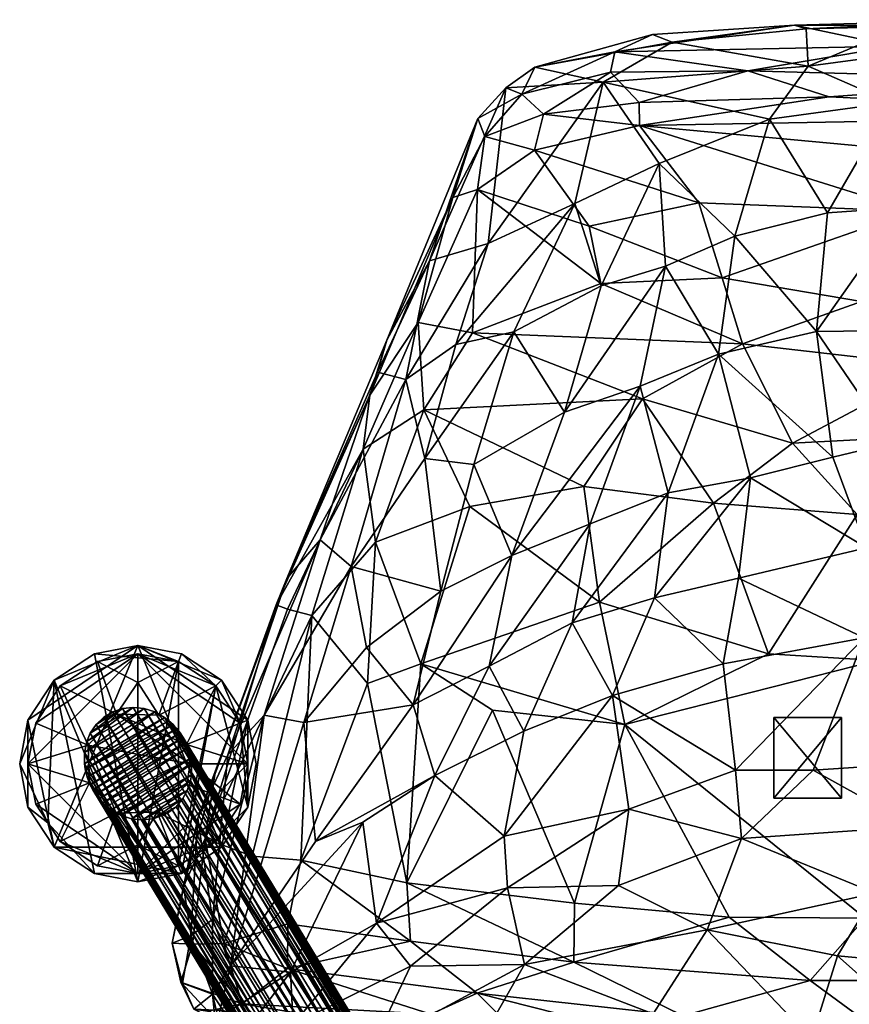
# Model space of a CAD drawing. Header units: inches. Extents: x -6.7 to 6.6, y -13 to 11.9.
# Tile 3 of 4: x -6.7 to -0.7, y 4.9 to 11.9. Entities that reach past the tile are written whole.
import ezdxf

# ---------------------------------------------------------------- set-up
doc = ezdxf.new("R2010")
doc.units = ezdxf.units.IN
doc.layers.get('0').update_dxf_attribs({"true_color": 0xc2ced6})

msp = doc.modelspace()

# ---------------------------------------------------------------- meshes
mesh = msp.add_polyface()
corners = [(-2.4921, 10.0589, 32.5094), (-1.6237, 10.0982, 33.067), (-2.5774, 10.4676, 33.5838), (-1.5339, 10.3975, 26.1082), (-0.8693, 10.5627, 26.1398), (-0.9476, 9.7135, 23.1003), (-0.4123, 11.3525, 29.0269), (-0.3237, 10.6021, 26.0642), (-1.2846, 11.2344, 29.1496), (-2.031, 10.1819, 25.9692), (-2.0741, 10.9173, 29.0053), (-2.49, 10.0407, 26.2182), (-1.1072, 11.9065, 34.6455), (0.3095, 11.9465, 32.9419), (-1.022, 11.8804, 32.9251), (-2.1222, 11.841, 34.4666), (-1.9816, 11.7859, 33.4392), (-0.8585, 11.3941, 35.5261), (0.8597, 11.5186, 35.5331), (-1.4411, 11.5808, 35.4909), (-0.3933, 11.7579, 35.3698), (-2.3922, 11.7173, 35.2502), (-2.2175, 11.3544, 35.4492), (-2.4244, 11.5697, 35.3861), (-0.4214, 11.6937, 30.9951), (-1.008, 11.6149, 30.9875), (-0.3301, 11.8982, 32.4975), (-2.4758, 11.4986, 32.7351), (-2.6789, 10.6297, 29.1162), (-1.791, 10.6365, 34.4058), (-0.6276, 9.9285, 32.8555), (-0.2595, 10.575, 34.3984), (-2.2169, 11.1895, 35.3676), (0.8736, 10.9032, 34.9556), (-2.9672, 11.013, 34.8317), (1.9142, 11.2624, 35.4529), (-2.965, 11.6069, 34.6883), (0.2023, 11.7029, 30.9836)]
mesh.append_faces([[corners[k] for k in face] for face in [(0, 1, 2), (3, 4, 5), (6, 7, 4), (8, 6, 4), (4, 3, 8), (3, 9, 10), (10, 9, 11), (12, 13, 14), (15, 12, 16), (17, 18, 19), (20, 21, 19), (19, 22, 17), (19, 21, 23), (19, 23, 22), (24, 25, 26), (8, 27, 25), (25, 24, 6), (27, 8, 10), (28, 27, 10), (21, 20, 12), (1, 29, 2), (1, 30, 31), (29, 31, 32), (33, 32, 31), (34, 29, 32), (17, 32, 35), (32, 17, 22), (18, 20, 19), (16, 36, 15), (21, 12, 15), (3, 10, 8), (14, 25, 16), (13, 26, 14), (5, 4, 7), (26, 37, 24), (12, 14, 16), (25, 14, 26), (27, 16, 25), (11, 28, 10), (25, 6, 8), (1, 31, 29)]], dxfattribs={"vtx0": -1, "vtx1": -1, "vtx2": -1})
mesh = msp.add_polyface()
corners = [(1.136, 10.5636, 34.3239), (0.8736, 10.9032, 34.9556), (-0.2595, 10.575, 34.3984), (1.8227, 10.6199, 34.3637), (2.4254, 11.172, 35.3072), (1.9142, 11.2624, 35.4529), (-2.2169, 11.1895, 35.3676), (0.509, 10.6104, 26.1236), (0.3854, 11.3215, 28.8745), (1.1365, 11.2732, 29.1526), (1.7136, 10.3425, 26.1019), (1.1978, 10.4532, 25.9666), (2.2195, 10.157, 26.1338), (1.8188, 11.0431, 29.061), (0.3095, 11.9465, 32.9419), (1.0721, 11.8108, 32.3063), (-0.3301, 11.8982, 32.4975), (0.2023, 11.7029, 30.9836), (0.7421, 11.5497, 30.3064), (-0.4214, 11.6937, 30.9951), (-0.3237, 10.6021, 26.0642), (-0.4123, 11.3525, 29.0269), (2.1131, 11.8425, 34.5418), (1.9491, 11.8028, 33.6341), (1.1186, 11.9037, 34.7071), (2.2297, 11.7149, 35.3305), (-0.3933, 11.7579, 35.3698), (0.8597, 11.5186, 35.5331), (-0.8585, 11.3941, 35.5261), (1.9751, 11.6571, 32.5949), (2.4564, 11.4928, 32.6464), (2.522, 11.7189, 34.1774), (1.5432, 10.0724, 33.038), (2.3944, 10.3652, 33.4254), (2.4344, 11.4743, 35.4262), (-1.1072, 11.9065, 34.6455), (0.2069, 9.8611, 32.7385), (2.4892, 10.7374, 29.0671)]
mesh.append_faces([[corners[k] for k in face] for face in [(0, 1, 2), (0, 3, 1), (4, 5, 1), (5, 6, 1), (7, 8, 9), (10, 11, 9), (12, 10, 13), (14, 15, 16), (17, 18, 19), (20, 21, 8), (22, 23, 24), (24, 23, 14), (25, 26, 27), (5, 27, 28), (18, 17, 15), (9, 15, 29), (13, 29, 30), (23, 15, 14), (13, 9, 29), (31, 23, 22), (24, 25, 22), (24, 26, 25), (0, 32, 3), (33, 3, 32), (25, 27, 34), (1, 3, 4), (24, 35, 26), (7, 9, 11), (10, 9, 13), (20, 8, 7), (27, 5, 34), (18, 15, 9), (15, 23, 29), (9, 8, 18), (0, 2, 36), (24, 14, 35), (30, 29, 23), (18, 8, 21), (12, 13, 37), (15, 17, 16), (18, 21, 19)]], dxfattribs={"vtx0": -1, "vtx1": -1, "vtx2": -1})
mesh = msp.add_polyface()
corners = [(-2.4921, 10.0589, 32.5094), (-3.4107, 9.7055, 30.9846), (-1.4797, 9.6252, 31.8526), (-3.3751, 10.73, 33.5571), (-2.5774, 10.4676, 33.5838), (-2.9672, 11.013, 34.8317), (-2.9036, 11.271, 35.1803), (-3.3233, 11.1105, 34.5828), (-3.3725, 11.2387, 34.4407), (-3.5525, 10.6737, 33.0914), (-2.2169, 11.1895, 35.3676), (-3.0596, 11.4141, 35.0285), (-3.1165, 9.7128, 26.3693), (-2.49, 10.0407, 26.2182), (-2.7532, 9.1361, 23.2938), (-2.6789, 10.6297, 29.1162), (-3.531, 9.6203, 27.2879), (-3.2984, 10.3443, 29.6936), (-3.888, 9.3708, 27.487), (-2.2175, 11.3544, 35.4492), (-2.4244, 11.5697, 35.3861), (-2.3922, 11.7173, 35.2502), (-2.965, 11.6069, 34.6883), (-3.1731, 11.4587, 34.475), (-2.4758, 11.4986, 32.7351), (-4.1464, 9.2579, 29.0536), (-4.0242, 9.6529, 29.8105), (-4.0909, 9.4237, 28.6959), (-3.7203, 10.2213, 30.7846), (-3.7999, 9.779, 30.7717), (-1.791, 10.6365, 34.4058), (-2.1222, 11.841, 34.4666), (-1.9816, 11.7859, 33.4392), (-3.7603, 9.1537, 29.4283)]
mesh.append_faces([[corners[k] for k in face] for face in [(0, 1, 2), (3, 0, 4), (5, 6, 7), (5, 7, 3), (7, 8, 9), (9, 3, 7), (6, 5, 10), (7, 6, 11), (12, 13, 14), (13, 12, 15), (12, 16, 15), (17, 16, 18), (6, 19, 20), (11, 20, 21), (11, 8, 7), (21, 22, 11), (23, 24, 17), (25, 9, 26), (27, 28, 18), (28, 17, 18), (29, 9, 25), (3, 9, 29), (5, 3, 4), (5, 4, 30), (29, 1, 3), (23, 8, 11), (19, 6, 10), (22, 23, 11), (8, 28, 26), (28, 8, 23), (9, 8, 26), (17, 28, 23), (31, 22, 21), (32, 24, 22), (22, 24, 23), (26, 28, 27), (1, 0, 3), (20, 11, 6), (16, 17, 15), (24, 15, 17), (33, 1, 29)]], dxfattribs={"vtx0": -1, "vtx1": -1, "vtx2": -1})
mesh = msp.add_polyface()
corners = [(-0.6276, 9.9285, 32.8555), (-1.6237, 10.0982, 33.067), (-1.4797, 9.6252, 31.8526), (-2.1942, 9.2321, 30.5753), (-1.1204, 8.9144, 30.1802), (-2.4921, 10.0589, 32.5094), (-0.3661, 9.7215, 22.8985), (-0.9476, 9.7135, 23.1003), (-0.3237, 10.6021, 26.0642), (-2.031, 10.1819, 25.9692), (-1.5339, 10.3975, 26.1082), (-1.65, 9.5511, 23.1239), (-2.2102, 9.3238, 23.0512), (-2.7532, 9.1361, 23.2938), (-0.4047, 8.9178, 20.1698), (-0.8327, 8.815, 19.9851), (-2.0109, 8.5603, 20.1219), (-0.5896, 8.1648, 17.8267), (-1.4213, 8.6677, 19.8715), (-1.5062, 7.9492, 17.6803), (-2.1077, 7.8074, 17.826), (-1.6158, 7.335, 16.0346), (-2.697, 7.6287, 18.0244), (-2.4088, 7.1092, 16.1375), (-0.6078, 7.5204, 16.0199), (0.3381, 7.486, 15.8999), (0.2025, 8.9848, 30.4831), (-0.6584, 8.4035, 29.0923), (-1.6853, 8.4859, 29.049), (-2.6146, 8.6056, 28.9428), (-1.2928, 7.4072, 26.8372), (-2.5016, 7.7772, 27.2492), (-0.2595, 10.575, 34.3984), (0.2069, 9.8611, 32.7385), (-0.0818, 9.4665, 31.7021), (-2.5692, 8.3377, 20.1432), (-2.49, 10.0407, 26.2182), (-3.4107, 9.7055, 30.9846), (-0.5157, 7.358, 26.8442), (0.5194, 8.3936, 29.0771)]
mesh.append_faces([[corners[k] for k in face] for face in [(0, 1, 2), (2, 3, 4), (1, 5, 2), (6, 7, 8), (9, 10, 11), (12, 13, 9), (7, 6, 14), (7, 15, 11), (12, 11, 16), (15, 14, 17), (18, 15, 17), (19, 20, 18), (16, 18, 20), (20, 19, 21), (22, 20, 23), (24, 17, 25), (26, 4, 27), (4, 3, 28), (3, 29, 28), (27, 28, 30), (31, 28, 29), (32, 0, 33), (34, 2, 4), (10, 7, 11), (9, 11, 12), (7, 14, 15), (11, 18, 16), (12, 16, 35), (18, 17, 19), (19, 17, 24), (30, 28, 31), (0, 2, 34), (13, 36, 9), (15, 18, 11), (4, 28, 27), (37, 3, 2), (16, 20, 22), (38, 39, 27), (27, 30, 38), (34, 4, 26), (19, 24, 21)]], dxfattribs={"vtx0": -1, "vtx1": -1, "vtx2": -1})
mesh = msp.add_polyface()
corners = [(-3.4303, 8.4619, 28.165), (-2.6146, 8.6056, 28.9428), (-3.7603, 9.1537, 29.4283), (-3.7518, 8.8058, 24.5873), (-3.1165, 9.7128, 26.3693), (-3.401, 8.7618, 23.3859), (-2.5692, 8.3377, 20.1432), (-3.13, 8.1104, 20.3945), (-2.2102, 9.3238, 23.0512), (-2.7532, 9.1361, 23.2938), (-3.6376, 7.8541, 20.6464), (-2.697, 7.6287, 18.0244), (-3.2923, 7.319, 18.0751), (-3.531, 9.6203, 27.2879), (-3.888, 9.3708, 27.487), (-4.2798, 8.0325, 23.3252), (-4.7401, 7.9467, 25.3542), (-4.0242, 9.6529, 29.8105), (-4.0909, 9.4237, 28.6959), (-4.5029, 8.2226, 25.0667), (-5.1637, 6.6826, 21.8904), (-4.9026, 6.9665, 21.6507), (-4.5612, 7.6813, 25.8143), (-4.1945, 8.8713, 28.3989), (-4.7371, 7.7262, 25.6219), (-4.8162, 7.7582, 25.347), (-4.1464, 9.2579, 29.0536), (-3.7999, 9.779, 30.7717), (-4.1053, 8.2069, 27.2003), (-2.5016, 7.7772, 27.2492), (-3.782, 7.3353, 25.7422), (-4.1626, 7.195, 25.2803), (-3.4107, 9.7055, 30.9846), (-2.1942, 9.2321, 30.5753), (-2.0109, 8.5603, 20.1219), (-3.8368, 7.0415, 18.3388), (-4.1708, 7.4515, 20.7294)]
mesh.append_faces([[corners[k] for k in face] for face in [(0, 1, 2), (3, 4, 5), (6, 7, 8), (5, 9, 7), (3, 5, 10), (11, 12, 6), (7, 6, 12), (13, 3, 14), (3, 10, 15), (16, 17, 18), (16, 19, 20), (19, 14, 15), (19, 15, 21), (22, 23, 24), (24, 23, 25), (16, 26, 17), (16, 25, 26), (23, 26, 25), (26, 23, 27), (28, 2, 23), (29, 1, 0), (28, 30, 0), (28, 31, 30), (28, 0, 2), (23, 2, 27), (15, 14, 3), (16, 18, 19), (28, 23, 22), (18, 14, 19), (13, 4, 3), (5, 7, 10), (32, 2, 33), (22, 31, 28), (29, 0, 30), (7, 9, 8), (11, 6, 34), (35, 10, 7), (10, 36, 15), (4, 9, 5), (2, 1, 33)]], dxfattribs={"vtx0": -1, "vtx1": -1, "vtx2": -1})
mesh = msp.add_polyface()
corners = [(-4.6196, 6.9151, 20.2755), (-4.2798, 8.0325, 23.3252), (-4.1708, 7.4515, 20.7294), (-4.8162, 7.7582, 25.347), (-4.7401, 7.9467, 25.3542), (-5.2574, 6.5423, 22.8494), (-5.3782, 6.2304, 21.502), (-5.5623, 5.3363, 19.8963), (-5.4797, 5.7408, 21.3298), (-5.2743, 5.5052, 17.6935), (-5.1637, 6.6826, 21.8904), (-4.9026, 6.9665, 21.6507), (-5.4276, 5.388, 18.2383), (-5.2737, 4.9712, 15.9503), (-5.1444, 5.1736, 15.8177), (-5.3258, 6.085, 22.4285), (-4.7371, 7.7262, 25.6219), (-5.4155, 5.3289, 20.6858), (-4.9882, 5.9585, 22.6504), (-4.5612, 7.6813, 25.8143), (-4.6408, 5.9299, 22.8547), (-4.1626, 7.195, 25.2803), (-4.7328, 5.4744, 21.8828), (-5.193, 5.3317, 21.1107), (-4.7355, 5.1536, 21.0798), (-3.8547, 5.3489, 22.0301), (-3.8806, 5.7672, 22.8966), (-4.5354, 6.0622, 16.9378), (-3.8368, 7.0415, 18.3388), (-4.1964, 6.2006, 16.5048), (-4.715, 5.1275, 14.5219), (-4.0992, 5.4781, 14.2887), (-5.4886, 5.0496, 17.9357), (-4.5029, 8.2226, 25.0667), (-3.6813, 6.5356, 16.403)]
mesh.append_faces([[corners[k] for k in face] for face in [(0, 1, 2), (3, 4, 5), (4, 6, 5), (7, 8, 6), (9, 10, 11), (12, 9, 13), (1, 0, 11), (7, 6, 12), (9, 11, 14), (15, 16, 3), (8, 17, 15), (5, 15, 3), (17, 8, 7), (15, 18, 19), (19, 20, 21), (22, 20, 18), (23, 18, 15), (22, 24, 25), (26, 20, 25), (21, 20, 26), (14, 0, 27), (2, 28, 0), (29, 14, 27), (29, 30, 14), (15, 5, 8), (12, 6, 9), (11, 0, 14), (23, 15, 17), (31, 30, 29), (4, 10, 6), (5, 6, 8), (12, 32, 7), (16, 15, 19), (19, 18, 20), (33, 11, 10), (22, 23, 24), (18, 23, 22), (6, 10, 9), (34, 29, 27), (28, 27, 0), (20, 22, 25)]], dxfattribs={"vtx0": -1, "vtx1": -1, "vtx2": -1})
mesh = msp.add_polyface()
corners = [(-3.2923, 7.319, 18.0751), (-2.697, 7.6287, 18.0244), (-3.0443, 6.8524, 16.2424), (-3.6813, 6.5356, 16.403), (-4.5354, 6.0622, 16.9378), (-3.8368, 7.0415, 18.3388), (-4.0992, 5.4781, 14.2887), (-3.1843, 6.1022, 14.5475), (-3.1614, 5.7309, 13.7895), (-3.8564, 5.1714, 13.5413), (-3.0386, 5.1825, 13.0158), (-2.1174, 4.8303, 12.4281), (-3.392, 4.5624, 12.6619), (-2.9554, 4.5535, 19.6925), (-2.2649, 4.4136, 18.8433), (-2.0097, 4.6304, 20.6398), (-1.9042, 4.8146, 21.3343), (-3.3775, 4.9771, 21.2966), (-2.6811, 5.6211, 23.0178), (-2.3219, 6.9, 25.5609), (-3.2689, 7.0031, 25.3853), (-2.6861, 5.1982, 22.113), (-3.8806, 5.7672, 22.8966), (-3.8547, 5.3489, 22.0301), (-2.5016, 7.7772, 27.2492), (-3.782, 7.3353, 25.7422), (-4.7355, 5.1536, 21.0798), (-3.7103, 4.826, 20.6111), (-3.557, 4.508, 18.5725), (-3.8078, 4.6907, 19.9245), (-4.1626, 7.195, 25.2803), (-4.1708, 7.4515, 20.7294), (-3.6376, 7.8541, 20.6464), (-2.4088, 7.1092, 16.1375), (-2.2914, 6.2947, 14.1634), (-4.1964, 6.2006, 16.5048), (-2.3665, 5.7475, 13.362), (-4.1273, 4.5963, 13.0857), (-4.8249, 4.6858, 18.6733), (-3.13, 8.1104, 20.3945)]
mesh.append_faces([[corners[k] for k in face] for face in [(0, 1, 2), (3, 4, 5), (6, 7, 8), (9, 8, 10), (11, 12, 10), (13, 14, 15), (15, 16, 17), (15, 17, 13), (18, 19, 20), (21, 18, 22), (17, 21, 23), (24, 25, 19), (22, 20, 25), (26, 27, 17), (28, 13, 29), (30, 22, 25), (31, 32, 5), (7, 33, 34), (3, 6, 35), (6, 3, 7), (7, 3, 2), (7, 2, 33), (8, 34, 36), (0, 2, 3), (7, 34, 8), (8, 36, 10), (10, 37, 9), (12, 37, 10), (16, 21, 17), (18, 20, 22), (38, 28, 29), (6, 8, 9), (27, 29, 13), (20, 19, 25), (39, 0, 5), (1, 33, 2), (3, 5, 0), (17, 27, 13), (21, 22, 23), (26, 17, 23)]], dxfattribs={"vtx0": -1, "vtx1": -1, "vtx2": -1})
mesh = msp.add_polyface()
corners = [(-1.4867, 6.0837, 13.4491), (-2.3665, 5.7475, 13.362), (-2.2914, 6.2947, 14.1634), (-0.2452, 6.1708, 13.358), (-0.9726, 6.5746, 14.0895), (-0.529, 5.6943, 12.835), (-1.7306, 5.4317, 12.8103), (-0.7992, 5.2443, 12.4828), (-3.0386, 5.1825, 13.0158), (-2.1174, 4.8303, 12.4281), (-0.9853, 4.647, 12.1297), (0.0021, 5.1699, 12.3932), (-0.1586, 4.6762, 12.0898), (-0.9946, 5.0684, 22.1578), (0.655, 5.0681, 22.1694), (-0.5997, 5.5144, 23.1451), (-1.2928, 7.4072, 26.8372), (-2.3219, 6.9, 25.5609), (-0.5157, 7.358, 26.8442), (-0.6382, 4.5437, 20.5546), (-0.6063, 4.7836, 21.4348), (-1.9042, 4.8146, 21.3343), (-1.5728, 5.5221, 23.0576), (-2.6811, 5.6211, 23.0178), (-2.6861, 5.1982, 22.113), (-1.5276, 6.5734, 14.3007), (-0.6078, 7.5204, 16.0199), (-1.6158, 7.335, 16.0346), (-2.4088, 7.1092, 16.1375), (-1.1475, 4.2915, 12.0494), (-2.2524, 4.1472, 12.1092), (-2.0097, 4.6304, 20.6398), (-0.9925, 4.4243, 19.7563), (-2.5016, 7.7772, 27.2492), (-0.2499, 6.6208, 14.0469), (-2.1077, 7.8074, 17.826), (0.5506, 7.307, 26.7344), (0.5342, 4.5344, 20.5407)]
mesh.append_faces([[corners[k] for k in face] for face in [(0, 1, 2), (3, 0, 4), (0, 3, 5), (1, 0, 6), (6, 5, 7), (8, 6, 9), (6, 7, 10), (5, 11, 7), (7, 11, 12), (13, 14, 15), (16, 17, 18), (19, 20, 21), (22, 15, 17), (23, 24, 22), (13, 22, 24), (4, 25, 26), (27, 25, 28), (12, 29, 10), (0, 5, 6), (1, 6, 8), (10, 30, 9), (20, 13, 21), (19, 31, 32), (16, 33, 17), (22, 17, 23), (25, 27, 26), (25, 4, 0), (3, 4, 34), (22, 13, 15), (25, 2, 28), (35, 27, 28), (0, 2, 25), (6, 10, 9), (7, 12, 10), (15, 36, 18), (14, 13, 20), (37, 20, 19), (17, 15, 18), (19, 21, 31), (13, 24, 21), (26, 34, 4)]], dxfattribs={"vtx0": -1, "vtx1": -1, "vtx2": -1})
mesh = msp.add_polyface()
corners = [(-6.6536, 6.6203), (-6.6536, 6.6203, 0.1063), (-6.5942, 6.3088), (-6.5942, 6.3088, 0.1063), (-6.5942, 6.9319), (-6.5942, 6.9319, 0.1063), (-6.4516, 6.197, 0.1063), (-6.4057, 6.0218), (-6.4057, 6.0218, 0.1063), (-6.4057, 7.2189), (-6.4057, 7.2189, 0.1063), (-6.1187, 5.8333), (-6.1187, 5.8333, 0.1063), (-6.1187, 7.4074), (-6.1187, 7.4074, 0.1063), (-5.8071, 5.7739), (-5.8071, 5.7739, 0.1063), (-5.8071, 7.4668), (-5.8071, 7.4668, 0.1063), (-5.5173, 5.8882, 0.1063), (-5.5173, 7.3525, 0.1063), (-5.4956, 5.8333), (-5.4956, 5.8333, 0.1063), (-5.4956, 7.4074), (-5.4956, 7.4074, 0.1063), (-5.2504, 7.1771, 0.1063), (-5.2086, 6.0218), (-5.2086, 6.0218, 0.1063), (-5.2086, 7.2189), (-5.2086, 7.2189, 0.1063), (-5.075, 6.9102, 0.1063), (-5.0201, 6.3088), (-5.0201, 6.3088, 0.1063), (-5.0201, 6.9319), (-5.0201, 6.9319, 0.1063), (-4.9607, 6.6203), (-4.9607, 6.6203, 0.1063)]
mesh.append_faces([[corners[k] for k in face] for face in [(32, 22, 27)]], dxfattribs={"vtx0": -1})
mesh.append_faces([[corners[k] for k in face] for face in [(16, 10, 12), (12, 6, 8), (8, 6, 3), (18, 20, 24), (21, 7, 26)]], dxfattribs={"vtx0": -1, "vtx1": -1})
mesh.append_faces([[corners[k] for k in face] for face in [(7, 4, 17), (17, 33, 26), (26, 7, 17), (25, 32, 30), (20, 19, 25), (20, 16, 19), (22, 32, 25), (22, 25, 19), (16, 20, 14), (1, 6, 10), (6, 12, 10), (24, 20, 25), (29, 25, 30), (34, 30, 32)]], dxfattribs={"vtx0": -1, "vtx1": -1, "vtx2": -1})
mesh.append_faces([[corners[k] for k in face] for face in [(17, 4, 9), (4, 7, 2), (21, 11, 7), (17, 28, 33), (33, 31, 26), (6, 1, 3), (20, 18, 14)]], dxfattribs={"vtx0": -1, "vtx2": -1})
mesh.append_faces([[corners[k] for k in face] for face in [(35, 31, 33), (15, 11, 21), (23, 28, 17)]], dxfattribs={"vtx1": -1})
mesh.append_faces([[corners[k] for k in face] for face in [(14, 10, 16), (17, 13, 14), (14, 18, 17), (9, 4, 5), (5, 10, 9), (13, 9, 10), (10, 14, 13), (0, 2, 3), (3, 1, 0), (7, 11, 12), (12, 8, 7), (11, 15, 16), (16, 12, 11), (2, 7, 8), (8, 3, 2), (4, 0, 1), (1, 5, 4), (15, 21, 22), (22, 16, 15), (26, 31, 32), (32, 27, 26), (21, 26, 27), (27, 22, 21), (35, 33, 34), (34, 36, 35), (28, 23, 24), (24, 29, 28), (23, 17, 18), (18, 24, 23), (33, 28, 29), (29, 34, 33), (31, 35, 36), (36, 32, 31), (16, 22, 19), (29, 24, 25), (34, 29, 30)]], dxfattribs={"vtx1": -1, "vtx2": -1})
mesh.append_faces([[corners[k] for k in face] for face in [(9, 13, 17), (2, 0, 4), (10, 5, 1), (32, 36, 34)]], dxfattribs={"vtx2": -1})
mesh = msp.add_polyface()
corners = [(-6.5945, 6.6203, 0.1063), (-6.5392, 6.3305, 0.1063), (-6.5392, 6.9102, 0.1063), (-6.3639, 6.0636, 0.1063), (-6.3639, 7.1771, 0.1063), (-6.1627, 6.7539, 0.5595), (-6.1549, 6.4827, 0.5591), (-6.097, 5.8882, 0.1063), (-6.097, 7.3525, 0.1063), (-5.9617, 6.2664, 0.5583), (-5.9612, 6.9757, 0.5574), (-5.8071, 5.8329, 0.1063), (-5.8071, 6.0396, 0.3327), (-5.8071, 7.201, 0.3327), (-5.8071, 7.4077, 0.1063), (-5.6695, 6.2726, 0.5591), (-5.6583, 6.9682, 0.5616), (-5.5173, 5.8882, 0.1063), (-5.5173, 7.3525, 0.1063), (-5.4594, 6.758, 0.5591), (-5.4561, 6.4702, 0.5591), (-5.4331, 6.6203, 0.5591), (-5.2504, 6.0636, 0.1063), (-5.2504, 7.1771, 0.1063), (-5.075, 6.3305, 0.1063), (-5.075, 6.9102, 0.1063), (-5.0197, 6.6203, 0.1063)]
mesh.append_faces([[corners[k] for k in face] for face in [(3, 11, 7)]], dxfattribs={"vtx0": -1})
mesh.append_faces([[corners[k] for k in face] for face in [(1, 11, 3), (0, 11, 1), (24, 11, 26), (1, 6, 0), (17, 12, 11)]], dxfattribs={"vtx0": -1, "vtx1": -1})
mesh.append_faces([[corners[k] for k in face] for face in [(10, 19, 16), (21, 19, 10), (20, 9, 15), (21, 9, 20), (5, 9, 21), (21, 10, 5), (6, 9, 5), (14, 26, 11), (11, 0, 14), (13, 10, 16), (19, 21, 26), (16, 18, 13), (12, 15, 9), (17, 15, 12), (21, 20, 24), (9, 7, 12), (10, 4, 5), (10, 13, 8), (19, 23, 16), (15, 22, 20), (6, 3, 9), (6, 5, 0)]], dxfattribs={"vtx0": -1, "vtx1": -1, "vtx2": -1})
mesh.append_faces([[corners[k] for k in face] for face in [(14, 2, 4), (14, 23, 25), (11, 24, 22), (19, 25, 23), (15, 17, 22), (6, 1, 3), (10, 8, 4), (5, 2, 0), (13, 14, 8)]], dxfattribs={"vtx0": -1, "vtx2": -1})
mesh.append_faces([[corners[k] for k in face] for face in [(0, 2, 14), (25, 26, 14), (26, 25, 19), (18, 14, 13), (24, 26, 21), (7, 11, 12), (23, 18, 16), (22, 24, 20), (3, 7, 9), (4, 2, 5)]], dxfattribs={"vtx1": -1, "vtx2": -1})
mesh.append_faces([[corners[k] for k in face] for face in [(4, 8, 14), (22, 17, 11), (14, 18, 23)]], dxfattribs={"vtx2": -1})
mesh = msp.add_polyface()
corners = [(-6.1905, 6.6203, 0.5591), (-6.1899, 6.6999, 0.5591), (-6.1854, 6.5811, 0.5591), (-6.1734, 6.7779, 0.5591), (-6.1712, 6.5235, 0.5591), (-6.1494, 6.4682, 0.5591), (-6.148, 6.8381, 0.5591), (-6.131, 6.4332, 0.5591), (-6.1096, 6.3999, 0.5591), (-6.1063, 6.9004, 0.5591), (-6.0854, 6.3686, 0.5591), (-6.0585, 6.3395, 0.5591), (-6.0504, 6.9537, 0.5591), (-6.0291, 6.3128, 0.5591), (-5.9974, 6.2889, 0.5591), (-5.9874, 6.9915, 0.5591), (-5.928, 6.2504, 0.5591), (-5.9177, 7.015, 0.5591), (-5.8523, 6.2259, 0.5591), (-5.8409, 7.0233, 0.5591), (-5.7733, 6.2174, 0.5591), (-5.7619, 7.0148, 0.5591), (-5.6966, 6.2257, 0.5591), (-5.6863, 6.9903, 0.5591), (-5.6169, 6.9518, 0.5591), (-5.5943, 6.2663, 0.5591), (-5.5852, 6.9278, 0.5591), (-5.5557, 6.9011, 0.5591), (-5.5344, 6.312, 0.5591), (-5.5289, 6.8721, 0.5591), (-5.5047, 6.8407, 0.5591), (-5.4854, 6.3705, 0.5591), (-5.4833, 6.8074, 0.5591), (-5.4648, 6.7724, 0.5591), (-5.4541, 6.4277, 0.5591), (-5.4488, 6.7347, 0.5591), (-5.4313, 6.4986, 0.5591), (-5.4288, 6.6596, 0.5591), (-5.4243, 6.5408, 0.5591), (-5.4237, 6.6203, 0.5591), (-4.4282, 4.6939, 6.3717), (-4.3545, 3.878, 6.3969), (-3.3577, 1.9398, 12.2102), (-3.3491, 2.0947, 12.2008), (-3.3116, 1.7875, 12.2195), (-3.2824, 2.2343, 12.1923), (-3.2175, 1.6585, 12.2273), (-3.1641, 2.3308, 12.1864), (-3.0883, 1.5712, 12.2327), (-3.0155, 2.3645, 12.1844), (-3.0137, 1.547, 12.2341), (-2.9357, 1.5385, 12.2346), (-2.8625, 2.3317, 12.1864), (-2.7871, 1.5723, 12.2326), (-2.7337, 2.2445, 12.1917), (-2.6687, 1.6688, 12.2267), (-2.6394, 2.1153, 12.1995), (-2.6021, 1.8083, 12.2182), (-2.5934, 1.9632, 12.2088)]
mesh.append_faces([[corners[k] for k in face] for face in [(15, 9, 12), (43, 47, 45)]], dxfattribs={"vtx0": -1})
mesh.append_faces([[corners[k] for k in face] for face in [(3, 21, 1), (17, 9, 15), (19, 6, 17), (6, 19, 3), (1, 23, 0), (2, 27, 4), (8, 33, 10), (13, 37, 14), (16, 38, 18), (27, 2, 26), (29, 4, 27), (33, 8, 32), (18, 34, 20), (42, 49, 43), (56, 48, 58), (51, 58, 50), (53, 57, 51), (53, 25, 55), (31, 55, 28), (55, 31, 57), (21, 52, 23), (26, 54, 27), (7, 44, 5), (50, 41, 51), (15, 47, 17), (6, 45, 9), (2, 42, 0)]], dxfattribs={"vtx0": -1, "vtx1": -1})
mesh.append_faces([[corners[k] for k in face] for face in [(22, 53, 41), (21, 40, 52), (47, 40, 17), (41, 50, 18)]], dxfattribs={"vtx0": -1, "vtx1": -1, "vtx2": -1})
mesh.append_faces([[corners[k] for k in face] for face in [(7, 30, 32), (32, 8, 7), (30, 7, 5), (37, 13, 11), (35, 11, 10), (3, 19, 21), (0, 23, 24), (2, 24, 26), (5, 29, 30), (16, 39, 38), (10, 33, 35), (22, 31, 28), (54, 44, 46), (46, 56, 54), (44, 54, 52), (52, 42, 44), (56, 46, 48), (51, 57, 58), (53, 22, 25), (41, 20, 22), (55, 25, 28), (37, 56, 58), (56, 32, 30), (30, 54, 56), (40, 49, 52), (54, 26, 24), (24, 52, 54), (57, 34, 36), (57, 36, 38), (58, 39, 37), (58, 38, 39), (52, 24, 23), (40, 21, 19), (40, 47, 49), (44, 4, 5), (44, 7, 8), (41, 18, 20), (46, 11, 13), (46, 10, 11), (48, 16, 18), (46, 13, 14), (40, 19, 17)]], dxfattribs={"vtx0": -1, "vtx2": -1})
mesh.append_faces([[corners[k] for k in face] for face in [(6, 9, 17), (2, 0, 24), (16, 14, 39), (5, 4, 29), (35, 37, 11), (37, 39, 14), (22, 20, 31), (34, 31, 20), (38, 36, 18), (36, 34, 18), (21, 23, 1), (49, 47, 43), (52, 49, 42), (48, 50, 58), (53, 51, 41), (58, 57, 38), (31, 34, 57), (37, 35, 56), (33, 32, 56), (35, 33, 56), (29, 27, 54), (30, 29, 54), (12, 9, 45), (45, 47, 12), (2, 4, 44), (44, 42, 2), (1, 0, 42), (42, 43, 1), (6, 3, 43), (43, 45, 6), (8, 10, 46), (46, 44, 8), (50, 48, 18), (14, 16, 48), (48, 46, 14), (15, 12, 47), (3, 1, 43)]], dxfattribs={"vtx1": -1, "vtx2": -1})
mesh.append_faces([[corners[k] for k in face] for face in [(28, 25, 22), (53, 55, 57)]], dxfattribs={"vtx2": -1})
mesh = msp.add_polyface()
corners = [(-1.2551, 6.3724, 19.0925), (-1.2551, 6.3724, 19.5328), (-1.2551, 6.9502, 19.0925), (-1.2551, 6.9502, 19.5328), (-0.7692, 6.3724, 19.0925), (-0.7692, 6.3724, 19.5328), (-0.7692, 6.9502, 19.0925), (-0.7692, 6.9502, 19.5328)]
mesh.append_faces([[corners[k] for k in face] for face in [(6, 5, 4), (5, 6, 7)]], dxfattribs={"vtx0": -1})
mesh.append_faces([[corners[k] for k in face] for face in [(0, 2, 6), (6, 4, 0), (2, 3, 7), (7, 6, 2), (3, 1, 5), (5, 7, 3), (1, 0, 4), (4, 5, 1), (2, 0, 1), (1, 3, 2)]], dxfattribs={"vtx2": -1})
mesh = msp.add_polyface()
corners = [(-5.3431, 4.3031, 14.5298), (-5.1948, 4.6033, 15.0408), (-5.2534, 4.7793, 15.2782), (-5.2336, 4.7977, 14.8928), (-4.0992, 5.4781, 14.2887), (-3.8564, 5.1714, 13.5413), (-4.6955, 4.7519, 13.7938), (-4.715, 5.1275, 14.5219), (-5.2737, 4.9712, 15.9503), (-5.1444, 5.1736, 15.8177), (-5.4886, 5.0496, 17.9357), (-5.4276, 5.388, 18.2383), (-5.4991, 5.0552, 19.4129), (-5.4155, 5.3289, 20.6858), (-5.5623, 5.3363, 19.8963), (-5.4059, 4.8629, 18.007), (-5.3071, 4.8485, 18.8731), (-5.1974, 4.8537, 16.2145), (-5.06, 4.9005, 19.8655), (-5.193, 5.3317, 21.1107), (-4.9213, 4.7396, 16.4805), (-5.1049, 4.7073, 17.8491), (-4.998, 4.7384, 15.6825), (-3.7103, 4.826, 20.6111), (-4.7355, 5.1536, 21.0798), (-4.2559, 4.5695, 17.9083), (-5.3668, 4.273, 14.2285), (-4.1273, 4.5963, 13.0857), (-4.8249, 4.6858, 18.6733), (-3.557, 4.508, 18.5725), (-4.2901, 4.4006, 15.3559), (-3.5816, 4.4489, 16.3117), (-5.2743, 5.5052, 17.6935), (-3.8078, 4.6907, 19.9245)]
mesh.append_faces([[corners[k] for k in face] for face in [(0, 1, 2), (3, 0, 2), (4, 5, 6), (7, 4, 6), (3, 8, 9), (3, 2, 8), (10, 11, 8), (12, 13, 14), (15, 16, 12), (2, 17, 8), (12, 14, 10), (18, 19, 13), (16, 18, 12), (17, 15, 8), (17, 20, 21), (17, 22, 20), (2, 22, 17), (23, 24, 18), (25, 21, 20), (9, 7, 3), (17, 21, 15), (3, 7, 26), (6, 5, 27), (10, 8, 15), (2, 1, 22), (15, 12, 10), (24, 19, 18), (18, 13, 12), (18, 16, 28), (16, 15, 21), (16, 21, 28), (29, 28, 25), (30, 22, 1), (21, 25, 28), (22, 31, 20), (32, 9, 8), (25, 20, 31), (23, 18, 33), (7, 6, 26), (28, 33, 18)]], dxfattribs={"vtx0": -1, "vtx1": -1, "vtx2": -1})

doc.saveas('drawing.dxf')
